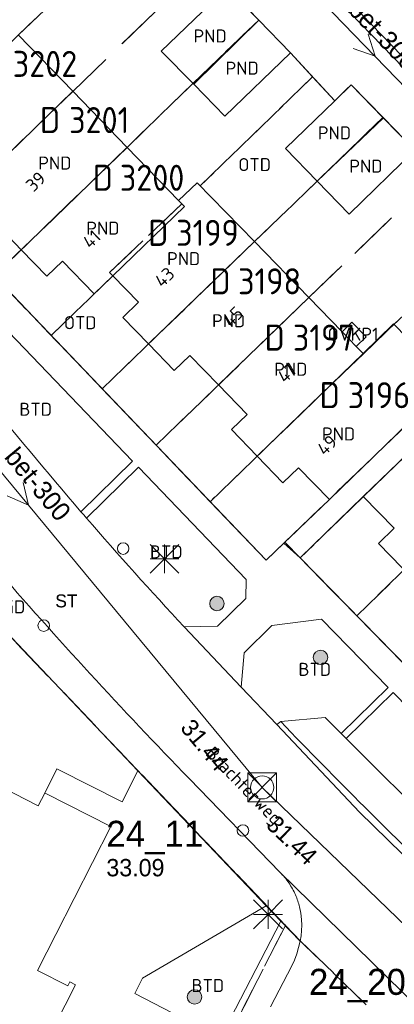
# Model space of a CAD drawing. Header units: metres. Extents: x 207644 to 210135, y 370459 to 373417.
# Tile 148 of 256: x 208484 to 208509, y 372005 to 372073. Entities that reach past the tile are written whole.
import ezdxf
from ezdxf.enums import TextEntityAlignment as Align

# ---------------------------------------------------------------- set-up
doc = ezdxf.new("R2010")
doc.units = ezdxf.units.M
doc.linetypes.add('HIDDEN2', pattern=[4.7625, 3.175, -1.5875])
for name, color, linetype in [('BTD', 7, 'Continuous'), ('combi_kolk', 7, 'Continuous'), ('CON_BxH300x300mm', 7, 'Continuous'), ('DMM_BxH300x300mm', 7, 'Continuous'), ('GB', 1, 'Continuous'), ('GB07', 1, 'Continuous'), ('GB11', 1, 'Continuous'), ('INV_BxH300x300mm', 7, 'Continuous'), ('KAD_perceelnummer', 212, 'Continuous'), ('KAD_sectie', 212, 'Continuous'), ('KAD_Vastgesteld_Perceel', 212, 'Continuous'), ('KO_INSPECTIE', 7, 'Continuous'), ('NAR', 7, 'Continuous'), ('NLV_inspectieput', 7, 'Continuous'), ('NNR_inspectieput', 7, 'Continuous'), ('NOD_inspectieput', 7, 'Continuous'), ('ORL', 7, 'Continuous'), ('OTD', 7, 'Continuous'), ('OVKP1', 7, 'Continuous'), ('PIJL', 7, 'Continuous'), ('PND', 7, 'Continuous'), ('WGD', 7, 'Continuous')]:
    doc.layers.add(name, color=color, linetype=linetype)
for name, color, linetype, lineweight in [('GMV', 7, 'Continuous', 25), ('GP1', 7, 'Continuous', 30), ('Q21_lantaarnpaal', 1, 'Continuous', 0), ('Q26_boom', 72, 'Continuous', 0), ('Q28_rioolput', 153, 'Continuous', 0)]:
    doc.layers.add(name, color=color, linetype=linetype, lineweight=lineweight)
doc.styles.add('ISO', font='isocpeur.ttf', dxfattribs={"height": 1})
doc.styles.add('ISOCP', font='ISOCP.shx', dxfattribs={"height": 1.8})

# ---------------------------------------------------------------- blocks, each defined once
blk = doc.blocks.new('ACMAP_ANN_TEMPLATE_Vastgesteld_Perceelnummer')
at = {"layer": 'KAD_perceelnummer', "style": 'ISOCP'}
blk.add_attdef('Perceelnummer', text='', height=1.8, dxfattribs=at).set_placement((0, 0), align=Align.MIDDLE)
at = {"layer": 'KAD_sectie', "style": 'ISOCP'}
blk.add_attdef('sectie', text='', height=1.8, dxfattribs=at).set_placement((-2.7, 0), align=Align.MIDDLE_RIGHT)
blk = doc.blocks.new('Q26')
blk.add_hatch(color=256).paths.add_polyline_path([(-0.452, -0.01, 1), (0.548, -0.01, 1)])
blk.add_circle((0.048, -0.01), 0.5)
blk = doc.blocks.new('Q21')
for p, q in [((-1, 1), (0, 0)), ((0, 1), (0, 0)), ((0, 0), (1, 1)), ((-1, 0), (0, 0)), ((-1, -1), (0, 0)), ((0, 0), (1, 0)), ((0, 0), (0, -1)), ((0, 0), (1, -1))]:
    blk.add_line(p, q)
blk = doc.blocks.new('Q28')
at = {"linetype": 'Continuous'}
for p, q in [((-1, -1), (1, 1)), ((-1, 1), (1, -1))]:
    blk.add_line(p, q, dxfattribs=at)
blk.add_lwpolyline([(1, 1), (1, -1), (-1, -1), (-1, 1)], close=True)

msp = doc.modelspace()

# ---------------------------------------------------------------- linework, layer by layer
at = {"layer": 'combi_kolk', "color": 253, "lineweight": 13}
for centre in [(208490.73, 372036.37), (208485.24, 372031.04), (208499.01, 372016.87)]:
    msp.add_circle(centre, 0.4, dxfattribs=at)
at = {"layer": 'CON_BxH300x300mm', "color": 253, "linetype": 'Continuous', "lineweight": 13}
for points in [[(208522.02, 372056.06), (208494.25, 372084.78)], [(208500.34, 372019.85), (208468.02, 372058.89)], [(208535.69, 371985.67), (208500.34, 372019.85)]]:
    msp.add_lwpolyline(points, dxfattribs=at)
at = {"layer": 'GB', "color": 253, "linetype": 'Continuous', "lineweight": 13}
for points in [[(208497.914, 372075.188), (208493.363, 372070.781)], [(208497.914, 372075.188), (208500.111, 372072.911)], [(208500.111, 372072.911), (208502.289, 372070.653)], [(208487.25, 372067.998), (208483.489, 372071.885)], [(208493.363, 372070.781), (208495.612, 372068.498)], [(208497.757, 372066.271), (208502.289, 372070.653)], [(208491.002, 372064.12), (208487.25, 372067.998)], [(208495.612, 372068.498), (208497.757, 372066.271)], [(208506.123, 372068.089), (208505.353, 372067.344)], [(208506.495, 372068.449), (208506.123, 372068.089)], [(208508.71, 372066.162), (208506.495, 372068.449)], [(208501.944, 372064.032), (208505.353, 372067.344)], [(208508.71, 372066.162), (208510.877, 372063.923)], [(208491.002, 372064.12), (208494.564, 372060.439)], [(208504.129, 372061.781), (208501.944, 372064.032)], [(208506.34, 372059.503), (208510.877, 372063.923)], [(208504.129, 372061.781), (208506.34, 372059.503)], [(208494.564, 372060.439), (208495.854, 372061.669)], [(208495.854, 372061.669), (208499.794, 372057.616)], [(208483.695, 372057.032), (208481.925, 372058.861)], [(208485.465, 372055.202), (208483.695, 372057.032)], [(208499.794, 372057.616), (208503.551, 372053.735)], [(208486.543, 372056.245), (208485.465, 372055.202)], [(208488.728, 372053.982), (208486.543, 372056.245)], [(208490.023, 372055.232), (208488.728, 372053.982)], [(208491.788, 372053.405), (208490.023, 372055.232)], [(208503.551, 372053.735), (208505.854, 372051.355)], [(208490.71, 372052.364), (208491.788, 372053.405)], [(208492.486, 372050.527), (208490.71, 372052.364)], [(208505.854, 372051.355), (208506.83, 372050.347)], [(208494.263, 372048.69), (208492.486, 372050.527)], [(208506.83, 372050.347), (208507.305, 372049.856)], [(208495.342, 372049.733), (208494.263, 372048.69)], [(208497.319, 372047.69), (208495.342, 372049.733)], [(208499.296, 372045.646), (208497.319, 372047.69)], [(208498.216, 372044.605), (208499.296, 372045.646)], [(208504.982, 372039.765), (208511.238, 372045.82)], [(208513.363, 372045.813), (208507.314, 372039.963)], [(208499.993, 372042.762), (208498.216, 372044.605)], [(208501.769, 372040.92), (208499.993, 372042.762)], [(208502.849, 372041.961), (208501.769, 372040.92)], [(208504.982, 372039.765), (208502.849, 372041.961)], [(208507.314, 372039.963), (208509.449, 372037.774)], [(208509.449, 372037.774), (208508.371, 372036.731)], [(208508.371, 372036.731), (208510.015, 372035.031)], [(208484.868, 372018.585), (208480.766, 372020.667)], [(208485.312, 372019.459), (208484.868, 372018.585)], [(208485.312, 372019.459), (208485.383, 372019.423)], [(208485.383, 372019.423), (208489.868, 372017.146)], [(208489.868, 372017.146), (208484.816, 372007.195)], [(208484.816, 372007.195), (208486.912, 372006.131)], [(208487.44, 372006.199), (208485.29, 372001.964)], [(208486.912, 372006.131), (208487.048, 372006.399)], [(208487.048, 372006.399), (208487.44, 372006.199)]]:
    msp.add_lwpolyline(points, dxfattribs=at)
at = {"layer": 'GB07', "color": 253, "linetype": 'Continuous', "lineweight": 13}
for points in [[(208495.612, 372068.498), (208500.111, 372072.911)], [(208481.018, 372061.952), (208487.25, 372067.998)], [(208504.129, 372061.781), (208508.71, 372066.162)], [(208483.695, 372057.032), (208491.002, 372064.12)], [(208494.965, 372060.025), (208494.564, 372060.439)], [(208490.023, 372055.232), (208494.965, 372060.025)], [(208492.486, 372050.527), (208499.794, 372057.616)], [(208497.319, 372047.69), (208503.551, 372053.735)], [(208499.993, 372042.762), (208507.305, 372049.856)]]:
    msp.add_lwpolyline(points, dxfattribs=at)
at = {"layer": 'GB11', "color": 253, "linetype": 'Continuous', "lineweight": 13}
msp.add_lwpolyline([(208507.305, 372049.856), (208509.408, 372051.906), (208513.341, 372047.87)], dxfattribs=at)
at = {"layer": 'GMV', "color": 253, "linetype": 'Continuous', "lineweight": 13}
for points in [[(208521.167, 372058.189), (208501.263, 372078.769)], [(208501.598, 372079.14), (208521.164, 372058.898)], [(208502.289, 372070.653), (208505.353, 372067.344)], [(208470.542, 372067.029), (208500.6, 372035.571)], [(208480.663, 372053.58), (208491.381, 372042.409)], [(208491.381, 372042.409), (208487.816, 372038.92)], [(208491.782, 372041.992), (208488.195, 372038.481)], [(208491.782, 372041.992), (208499.226, 372034.234)], [(208507.314, 372039.963), (208502.96, 372035.721)], [(208504.982, 372039.765), (208501.836, 372036.754)], [(208487.816, 372038.92), (208488.005, 372038.7)], [(208488.005, 372038.7), (208488.195, 372038.481)], [(208500.6, 372035.571), (208501.836, 372036.754)], [(208501.836, 372036.754), (208502.96, 372035.721)], [(208502.96, 372035.721), (208529.765, 372008.324)], [(208499.226, 372034.234), (208499.217, 372032.91)], [(208499.217, 372032.91), (208497.247, 372031.005)], [(208501.011, 372031.055), (208504.43, 372031.476)], [(208504.43, 372031.476), (208509.039, 372026.766)], [(208491.748, 372021.003), (208482.187, 372031.063)], [(208497.247, 372031.005), (208494.947, 372030.956)], [(208494.947, 372030.956), (208498.892, 372026.776)], [(208499.082, 372029.165), (208501.011, 372031.055)], [(208498.892, 372026.776), (208499.082, 372029.165)], [(208498.892, 372026.776), (208501.359, 372024.191)], [(208509.039, 372026.766), (208505.783, 372023.58)], [(208509.391, 372026.407), (208506.14, 372023.225)], [(208509.391, 372026.407), (208520.278, 372015.281)], [(208501.613, 372024.403), (208501.359, 372024.191)], [(208504.68, 372024.678), (208501.613, 372024.403)], [(208505.783, 372023.58), (208504.68, 372024.678)], [(208507.067, 372018.135), (208501.359, 372024.191)], [(208506.14, 372023.225), (208505.783, 372023.58)], [(208512.481, 372016.912), (208506.14, 372023.225)], [(208485.312, 372019.459), (208486.158, 372021.126)], [(208486.158, 372021.126), (208486.229, 372021.09)], [(208486.229, 372021.09), (208490.652, 372018.845)], [(208490.652, 372018.845), (208491.748, 372021.003)], [(208491.748, 372021.003), (208500.619, 372011.668)], [(208501.564, 372013.988), (208495.308, 372020.441)], [(208512.985, 372012.344), (208507.067, 372018.135)], [(208501.564, 372013.988), (208512.126, 372003.64)], [(208500.619, 372011.668), (208492.075, 372006.658)], [(208500.619, 372011.668), (208501.627, 372010.607)], [(208502.997, 372011.145), (208502.913, 372011.578)], [(208503.05, 372010.708), (208502.997, 372011.145)], [(208503.069, 372010.331), (208503.05, 372010.708)], [(208501.627, 372010.607), (208497.454, 372002.539)], [(208501.627, 372010.607), (208502.958, 372009.207)], [(208503.057, 372009.954), (208503.069, 372010.331)], [(208502.958, 372009.207), (208503.019, 372009.579)], [(208503.019, 372009.579), (208503.057, 372009.954)], [(208502.856, 372008.766), (208502.726, 372008.333)], [(208502.958, 372009.207), (208502.856, 372008.766)], [(208502.726, 372008.333), (208502.568, 372007.909)], [(208502.375, 372007.499), (208500.902, 372004.673)], [(208502.568, 372007.909), (208502.375, 372007.499)], [(208492.075, 372006.658), (208491.532, 372005.596)], [(208491.532, 372005.596), (208497.454, 372002.539)]]:
    msp.add_lwpolyline(points, dxfattribs=at)
for points in [[(208487.816, 372038.92, -0.009597), (208480.867, 372047.3)], [(208494.947, 372030.956, -0.008888), (208488.195, 372038.481)], [(208495.308, 372020.441, -0.013996), (208481.771, 372035.2)], [(208501.613, 372024.403, 0.009992), (208513.332, 372012.704)], [(208502.172, 372013.25, 0.043119), (208501.564, 372013.988)], [(208502.636, 372012.413, 0.047195), (208502.172, 372013.25)], [(208502.913, 372011.578, 0.048887), (208502.636, 372012.413)]]:
    msp.add_lwpolyline(points, format="xyb", dxfattribs=at)
at = {"layer": 'GP1', "color": 253, "linetype": 'Continuous', "lineweight": 13}
msp.add_lwpolyline([(208505.854, 372051.355), (208506.541, 372052.019), (208507.517, 372051.011), (208506.83, 372050.347)], dxfattribs=at)
at = {"layer": 'KAD_Vastgesteld_Perceel', "color": 253, "linetype": 'HIDDEN2', "lineweight": 13}
for points in [[(208507.51, 372004.822), (208502.976, 372009.226), (208501.946, 372010.307), (208482.187, 372031.063), (208481.238, 372032.142), (208473.78, 372040.818), (208466.565, 372049.893), (208464.421, 372052.59), (208450.173, 372071.786), (208454.356, 372085.916)], [(208510.877, 372063.923), (208508.675, 372066.197), (208506.495, 372068.449), (208505.353, 372067.344), (208503.822, 372068.997), (208502.289, 372070.653), (208500.094, 372072.929), (208497.914, 372075.188)], [(208481.818, 372055.228), (208485.752, 372051.11), (208489.275, 372047.422), (208493.006, 372043.518), (208496.737, 372039.614), (208500.609, 372035.561), (208501.899, 372036.806), (208502.96, 372035.721), (208506.87, 372031.725), (208510.647, 372027.865), (208514.42, 372024.009), (208518.134, 372020.212), (208522.041, 372016.218), (208525.813, 372012.362), (208529.734, 372008.355), (208529.765, 372008.324), (208530.795, 372007.288), (208530.861, 372007.222), (208545.141, 371992.717)], [(208441.501, 372026.131), (208443.732, 372029.662), (208445.942, 372033.208), (208449.141, 372037.456), (208450.67, 372039.266), (208453.541, 372042.595), (208458.725, 372048.029), (208461.075, 372050.144), (208462.113, 372050.781), (208463.599, 372051.102), (208465.061, 372050.605), (208466.565, 372049.893), (208473.78, 372040.818), (208481.238, 372032.142), (208482.187, 372031.063), (208501.946, 372010.307), (208477.31, 371962.034)], [(208513.569, 372046.012), (208507.31, 372039.96), (208502.96, 372035.721), (208501.899, 372036.806), (208511.238, 372045.82)], [(208477.31, 371962.034), (208501.946, 372010.307), (208502.976, 372009.226), (208507.51, 372004.822)]]:
    msp.add_lwpolyline(points, dxfattribs=at)
for points in [[(208474.354, 372063.039), (208470.542, 372067.029), (208473.363, 372069.871), (208479.61, 372075.92), (208481.904, 372078.16), (208482.35, 372078.588), (208488.708, 372084.711), (208490.436, 372082.933), (208492.612, 372080.671), (208488.09, 372076.294), (208483.487, 372071.886), (208474.354, 372063.039)], [(208492.612, 372080.671), (208494.788, 372078.41), (208496.354, 372076.795), (208487.252, 372067.993), (208478.098, 372059.122), (208474.354, 372063.039), (208483.487, 372071.886), (208488.09, 372076.294), (208492.612, 372080.671)], [(208487.252, 372067.993), (208496.354, 372076.795), (208497.914, 372075.188), (208500.094, 372072.929), (208495.56, 372068.551), (208490.998, 372064.121), (208481.818, 372055.228), (208478.098, 372059.122), (208487.252, 372067.993)], [(208502.289, 372070.653), (208503.822, 372068.997), (208496.055, 372061.463), (208495.854, 372061.669), (208494.564, 372060.439), (208494.773, 372060.219), (208489.789, 372055.455), (208490.023, 372055.232), (208485.752, 372051.11), (208481.818, 372055.228), (208490.998, 372064.121), (208495.56, 372068.551), (208500.094, 372072.929), (208502.289, 372070.653)], [(208494.773, 372060.219), (208494.564, 372060.439), (208495.854, 372061.669), (208496.055, 372061.463), (208503.822, 372068.997), (208505.353, 372067.344), (208506.495, 372068.449), (208508.675, 372066.197), (208504.132, 372061.783), (208499.809, 372057.6), (208489.275, 372047.422), (208485.752, 372051.11), (208490.023, 372055.232), (208489.789, 372055.455), (208494.773, 372060.219)], [(208508.675, 372066.197), (208510.877, 372063.923), (208512.433, 372062.308), (208503.561, 372053.728), (208493.006, 372043.518), (208489.275, 372047.422), (208499.809, 372057.6), (208504.132, 372061.783), (208508.675, 372066.197)], [(208503.561, 372053.728), (208512.433, 372062.308), (208513.989, 372060.692), (208516.2, 372058.402), (208511.665, 372054.004), (208507.325, 372049.845), (208496.737, 372039.614), (208493.006, 372043.518), (208503.561, 372053.728)], [(208501.899, 372036.806), (208500.609, 372035.561), (208496.737, 372039.614), (208507.325, 372049.845), (208511.665, 372054.004), (208516.2, 372058.402), (208518.385, 372056.138), (208520.103, 372054.408), (208511.238, 372045.82), (208501.899, 372036.806)], [(208506.87, 372031.725), (208502.96, 372035.721), (208507.31, 372039.96), (208513.569, 372046.012), (208517.681, 372049.976), (208522.232, 372054.382), (208524.468, 372052.076), (208526.087, 372050.394), (208517.45, 372041.985), (208506.87, 372031.725)], [(208510.647, 372027.865), (208506.87, 372031.725), (208517.45, 372041.985), (208526.087, 372050.394), (208527.698, 372048.72), (208529.884, 372046.464), (208525.359, 372042.084), (208521.187, 372038.094), (208510.647, 372027.865)]]:
    msp.add_lwpolyline(points, close=True, dxfattribs=at)
at = {"layer": 'NOD_inspectieput', "color": 253, "lineweight": 13}
msp.add_circle((208500.34, 372019.85), 0.8, dxfattribs=at)
at = {"layer": 'PIJL', "color": 253, "lineweight": 13}
for points in [[(208507.65, 372071.96), (208508.14, 372070.42), (208506.62, 372070.95)], [(208483.82, 372040.94), (208484.18, 372039.37), (208482.71, 372040.02)]]:
    msp.add_lwpolyline(points, dxfattribs=at)

# ---------------------------------------------------------------- block references
at = {"layer": 'KAD_Vastgesteld_Perceel', "color": 253, "linetype": 'HIDDEN2', "lineweight": 13}
ref = msp.add_blockref('ACMAP_ANN_TEMPLATE_Vastgesteld_Perceelnummer', (208485.327, 372069.896), dxfattribs=at)
ref.add_attrib('Perceelnummer', '3202', dxfattribs={"layer": 'KAD_perceelnummer', "lineweight": 13, "height": 1.8, "style": 'ISOCP'}).set_placement((208485.327, 372069.896), align=Align.MIDDLE)
ref.add_attrib('sectie', 'D', dxfattribs={"layer": 'KAD_sectie', "lineweight": 13, "height": 1.8, "style": 'ISOCP'}).set_placement((208482.627, 372069.896), align=Align.MIDDLE_RIGHT)
ref = msp.add_blockref('ACMAP_ANN_TEMPLATE_Vastgesteld_Perceelnummer', (208489.076, 372066.012), dxfattribs=at)
ref.add_attrib('Perceelnummer', '3201', dxfattribs={"layer": 'KAD_perceelnummer', "lineweight": 13, "height": 1.8, "style": 'ISOCP'}).set_placement((208489.076, 372066.012), align=Align.MIDDLE)
ref.add_attrib('sectie', 'D', dxfattribs={"layer": 'KAD_sectie', "lineweight": 13, "height": 1.8, "style": 'ISOCP'}).set_placement((208486.376, 372066.012), align=Align.MIDDLE_RIGHT)
ref = msp.add_blockref('ACMAP_ANN_TEMPLATE_Vastgesteld_Perceelnummer', (208492.729, 372062.02), dxfattribs=at)
ref.add_attrib('Perceelnummer', '3200', dxfattribs={"layer": 'KAD_perceelnummer', "lineweight": 13, "height": 1.8, "style": 'ISOCP'}).set_placement((208492.729, 372062.02), align=Align.MIDDLE)
ref.add_attrib('sectie', 'D', dxfattribs={"layer": 'KAD_sectie', "lineweight": 13, "height": 1.8, "style": 'ISOCP'}).set_placement((208490.029, 372062.02), align=Align.MIDDLE_RIGHT)
ref = msp.add_blockref('ACMAP_ANN_TEMPLATE_Vastgesteld_Perceelnummer', (208496.555, 372058.21), dxfattribs=at)
ref.add_attrib('Perceelnummer', '3199', dxfattribs={"layer": 'KAD_perceelnummer', "lineweight": 13, "height": 1.8, "style": 'ISOCP'}).set_placement((208496.555, 372058.21), align=Align.MIDDLE)
ref.add_attrib('sectie', 'D', dxfattribs={"layer": 'KAD_sectie', "lineweight": 13, "height": 1.8, "style": 'ISOCP'}).set_placement((208493.855, 372058.21), align=Align.MIDDLE_RIGHT)
ref = msp.add_blockref('ACMAP_ANN_TEMPLATE_Vastgesteld_Perceelnummer', (208500.85, 372054.858), dxfattribs=at)
ref.add_attrib('Perceelnummer', '3198', dxfattribs={"layer": 'KAD_perceelnummer', "lineweight": 13, "height": 1.8, "style": 'ISOCP'}).set_placement((208500.85, 372054.858), align=Align.MIDDLE)
ref.add_attrib('sectie', 'D', dxfattribs={"layer": 'KAD_sectie', "lineweight": 13, "height": 1.8, "style": 'ISOCP'}).set_placement((208498.15, 372054.858), align=Align.MIDDLE_RIGHT)
ref = msp.add_blockref('ACMAP_ANN_TEMPLATE_Vastgesteld_Perceelnummer', (208504.595, 372050.961), dxfattribs=at)
ref.add_attrib('Perceelnummer', '3197', dxfattribs={"layer": 'KAD_perceelnummer', "lineweight": 13, "height": 1.8, "style": 'ISOCP'}).set_placement((208504.595, 372050.961), align=Align.MIDDLE)
ref.add_attrib('sectie', 'D', dxfattribs={"layer": 'KAD_sectie', "lineweight": 13, "height": 1.8, "style": 'ISOCP'}).set_placement((208501.895, 372050.961), align=Align.MIDDLE_RIGHT)
ref = msp.add_blockref('ACMAP_ANN_TEMPLATE_Vastgesteld_Perceelnummer', (208508.399, 372046.982), dxfattribs=at)
ref.add_attrib('Perceelnummer', '3196', dxfattribs={"layer": 'KAD_perceelnummer', "lineweight": 13, "height": 1.8, "style": 'ISOCP'}).set_placement((208508.399, 372046.982), align=Align.MIDDLE)
ref.add_attrib('sectie', 'D', dxfattribs={"layer": 'KAD_sectie', "lineweight": 13, "height": 1.8, "style": 'ISOCP'}).set_placement((208505.699, 372046.982), align=Align.MIDDLE_RIGHT)
at = {"layer": 'Q21_lantaarnpaal', "color": 253}
for p in [(208493.588, 372035.662), (208500.747, 372011.07)]:
    msp.add_blockref('Q21', p, dxfattribs=at)
at = {"layer": 'Q26_boom', "color": 253}
for p in [(208497.16, 372032.578), (208504.32, 372028.853), (208495.616, 372005.367)]:
    msp.add_blockref('Q26', p, dxfattribs=at)
at = {"layer": 'Q28_rioolput', "color": 253}
msp.add_blockref('Q28', (208500.336, 372019.852), dxfattribs=at)

# ---------------------------------------------------------------- texts
at = {"layer": 'BTD', "color": 253, "linetype": 'Continuous', "lineweight": 13, "style": 'ISO'}
for p in [(208484.684, 372046.007), (208493.711, 372036.142), (208503.966, 372028.017), (208496.58, 372006.145)]:
    msp.add_text('BTD', height=0.9, dxfattribs=at).set_placement(p, align=Align.MIDDLE_CENTER)
at = {"layer": 'DMM_BxH300x300mm', "color": 253, "lineweight": 13}
for rotation, p in [(314.04, (208506.17, 372073.57)), (309.62, (208482.46, 372042.68))]:
    msp.add_text('bet-300', height=1.3, rotation=rotation, dxfattribs=at).set_placement(p)
at = {"layer": 'INV_BxH300x300mm', "color": 253, "lineweight": 13}
for rotation, p in [(309.62, (208494.62, 372023.94)), (315.96, (208500.53, 372017.17))]:
    msp.add_text('31.44', height=1.2, rotation=rotation, dxfattribs=at).set_placement(p)
at = {"layer": 'KO_INSPECTIE', "color": 253, "lineweight": 13}
msp.add_text('ST', height=0.9, dxfattribs=at).set_placement((208486.04, 372032.3))
at = {"layer": 'NAR', "color": 253, "linetype": 'Continuous', "lineweight": 13, "style": 'ISO'}
for s, rotation, p in [('39', 44.1, (208484.691, 372061.755)), ('41', 44, (208488.548, 372057.768)), ('43', 44, (208493.588, 372055.142)), ('45', 44, (208498.314, 372052.414)), ('47', 44, (208502.071, 372048.531)), ('49', 44, (208504.818, 372043.521))]:
    msp.add_text(s, height=0.9, rotation=rotation, dxfattribs=at).set_placement(p, align=Align.MIDDLE_CENTER)
at = {"layer": 'NLV_inspectieput', "color": 253, "lineweight": 13}
msp.add_text('33.09', height=1.2, dxfattribs=at).set_placement((208489.57, 372013.7))
at = {"layer": 'NNR_inspectieput', "color": 253, "lineweight": 13}
for s, p in [('24_11', (208489.57, 372015.74)), ('24_20', (208503.57, 372005.5))]:
    msp.add_text(s, height=1.8, dxfattribs=at).set_placement(p)
at = {"layer": 'ORL', "color": 253, "linetype": 'Continuous', "lineweight": 13, "style": 'ISO'}
msp.add_text('Brachterweg', height=0.9, rotation=314.1, dxfattribs=at).set_placement((208499.086, 372019.98), align=Align.MIDDLE_CENTER)
at = {"layer": 'OTD', "color": 253, "linetype": 'Continuous', "lineweight": 13, "style": 'ISO'}
for p in [(208499.813, 372062.928), (208487.762, 372051.995)]:
    msp.add_text('OTD', height=0.9, dxfattribs=at).set_placement(p, align=Align.MIDDLE_CENTER)
at = {"layer": 'OVKP1', "color": 253, "linetype": 'Continuous', "lineweight": 13, "style": 'ISO'}
msp.add_text('OVKP1', height=0.9, dxfattribs=at).set_placement((208506.619, 372051.195), align=Align.MIDDLE_CENTER)
at = {"layer": 'PND', "color": 253, "linetype": 'Continuous', "lineweight": 13, "style": 'ISO'}
for p in [(208496.737, 372071.825), (208498.951, 372069.599), (208505.327, 372065.123), (208486.01, 372063.037), (208507.503, 372062.822), (208489.33, 372058.531), (208494.909, 372056.424), (208498.019, 372052.132), (208502.312, 372048.773), (208505.616, 372044.298)]:
    msp.add_text('PND', height=0.9, dxfattribs=at).set_placement(p, align=Align.MIDDLE_CENTER)
at = {"layer": 'WGD', "color": 253, "linetype": 'Continuous', "lineweight": 13, "style": 'ISO'}
msp.add_text('WGD', height=0.9, dxfattribs=at).set_placement((208482.694, 372032.34), align=Align.MIDDLE_CENTER)

doc.saveas('drawing.dxf')
